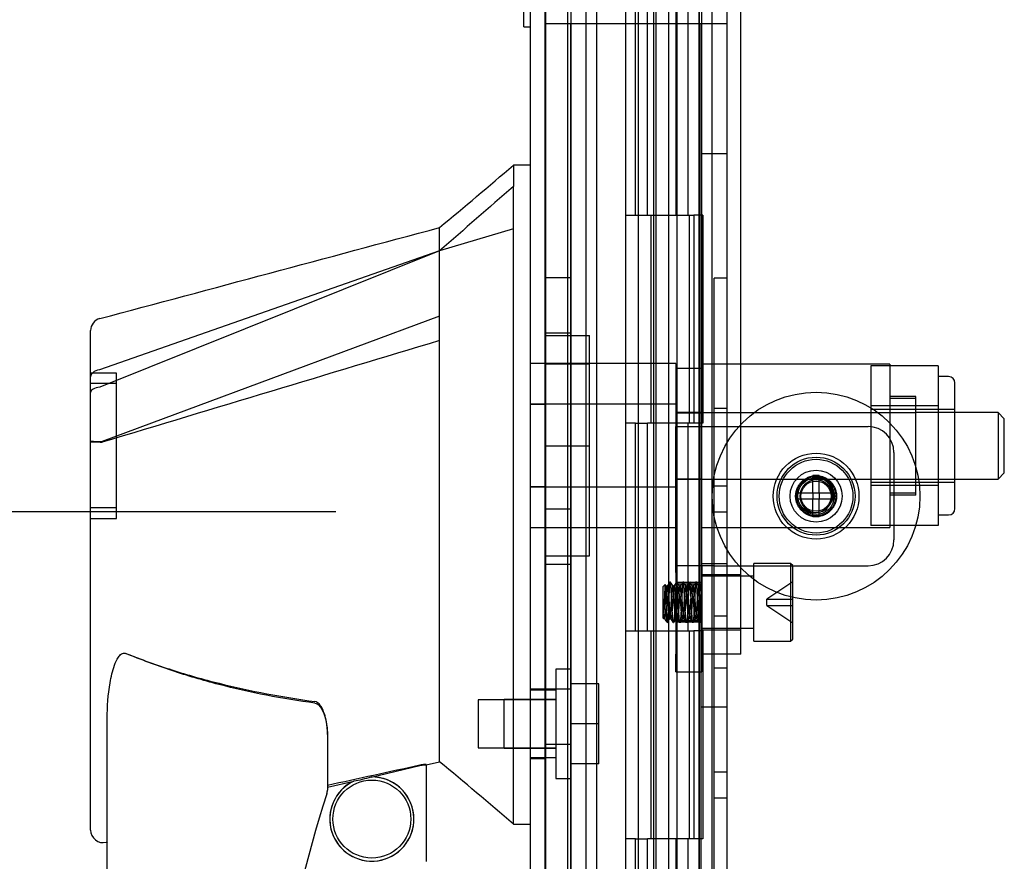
# Model space of a CAD drawing. Header units: inches. Extents: x 1 to 240, y -1 to 159.
# Tile 68 of 111: x 115.39 to 120.13, y 70.34 to 74.39. Entities that reach past the tile are written whole.
import ezdxf
from ezdxf.enums import TextEntityAlignment as Align
from ezdxf.lldxf.tags import DXFTag

# ---------------------------------------------------------------- set-up
doc = ezdxf.new("R2010")
doc.units = ezdxf.units.IN
doc.header["$MEASUREMENT"] = 0
for name, color, linetype in [('COM43575', 7, 'Continuous'), ('COM56175', 7, 'Continuous'), ('COM70219', 7, 'Continuous'), ('COM70657-14', 7, 'Continuous'), ('COM70658-8', 7, 'Continuous'), ('COM70662-32C', 7, 'Continuous'), ('Default', 7, 'Continuous'), ('HAN13060', 7, 'Continuous'), ('HAN13060_NUT', 7, 'Continuous'), ('HAN13060_SCREW', 7, 'Continuous'), ('HAN_NUT', 7, 'Continuous'), ('HNG10620-32B', 7, 'Continuous'), ('HNG10620-32P', 7, 'Continuous'), ('LAB20180', 7, 'Continuous'), ('PKT99', 7, 'Continuous'), ('ROL87452', 7, 'Continuous'), ('SCS86713', 7, 'Continuous'), ('SCS86714', 7, 'Continuous'), ('SPC87323', 7, 'Continuous')]:
    doc.layers.add(name, color=color, linetype=linetype)
doc.styles.add('SEACAD_Times_New_Roman', font='times.ttf')
tags = doc.linetypes.add('HIDDEN2', pattern=[0.1875, 0.125, -0.0625]).pattern_tags.tags
tags[6:7] = [DXFTag(74, 4), DXFTag(75, 0), DXFTag(340, '0'), DXFTag(46, 0.0), DXFTag(50, 0.0), DXFTag(44, 0.0), DXFTag(45, 0.0)]
tags[4:5] = [DXFTag(74, 4), DXFTag(75, 0), DXFTag(340, '0'), DXFTag(46, 0.0), DXFTag(50, 0.0), DXFTag(44, 0.0), DXFTag(45, 0.0)]
doc.dimstyles.new('HAMMOND_(STH_-_240x160)', dxfattribs={"dimtxt": 1, "dimasz": 1.25, "dimexe": 0.5, "dimexo": 0.5, "dimgap": 0.25, "dimtad": 0, "dimtih": 1, "dimtoh": 1, "dimzin": 0, "dimdsep": 46, "dimtxsty": 'SEACAD_Times_New_Roman', "dimblk1": '_SE_FILLED', "dimblk2": '_SE_FILLED', "dimsah": 1, "dimcen": 0.5, "dimadec": 0, "dimazin": 0, "dimtfac": 0.8, "dimtofl": 0, "dimtmove": 0, "dimatfit": 3, "dimfxl": 1, "dimtolj": 1, "dimtzin": 0, "dimarcsym": 0})

# ---------------------------------------------------------------- blocks, each defined once
blk = doc.blocks.new('SE3')
at = {"layer": 'COM43575', "color": 7, "linetype": 'Continuous'}
blk.add_line((118.7234, 101.3421), (118.7234, 65.5556), dxfattribs=at)
at = {"layer": 'COM43575', "color": 7, "linetype": 'HIDDEN2'}
for p, q in [((118.7954, 101.3421), (118.7954, 65.5556)), ((118.0454, 100.1952), (118.0454, 66.7025)), ((118.1174, 100.1952), (118.1174, 66.7025))]:
    blk.add_line(p, q, dxfattribs=at)
at = {"layer": 'COM56175', "color": 7, "linetype": 'HIDDEN2'}
for p, q in [((118.5502, 72.7133), (118.6752, 72.7133)), ((118.6752, 72.7133), (118.6752, 72.6753)), ((118.6752, 72.4323), (118.6752, 72.6753)), ((118.5502, 72.6127), (118.5502, 72.4323)), ((118.5502, 72.4988), (118.6752, 72.4988)), ((118.5502, 72.4323), (118.7352, 72.4323)), ((118.5502, 71.7623), (118.5502, 72.4323)), ((118.6752, 71.7623), (118.6752, 72.4323)), ((118.7352, 72.4323), (119.4752, 72.4323)), ((119.6002, 72.3073), (119.6002, 71.8873)), ((118.5502, 72.1798), (118.6752, 72.1798)), ((118.7352, 71.7623), (118.5502, 71.7623)), ((118.5502, 71.7302), (118.5502, 71.7623)), ((118.6752, 71.7623), (118.6752, 71.7302)), ((118.7352, 71.7623), (119.4752, 71.7623)), ((118.5502, 71.7302), (118.5502, 71.3376)), ((118.6752, 71.7302), (118.6752, 71.4167)), ((118.6752, 71.6816), (118.5502, 71.6816)), ((118.6752, 71.6746), (118.5502, 71.6746)), ((118.5502, 71.4986), (118.6752, 71.4986)), ((118.6752, 71.4916), (118.5502, 71.4916)), ((118.5502, 71.2516), (118.5502, 71.3376)), ((118.6752, 71.2516), (118.6752, 71.3376)), ((118.5502, 71.2516), (118.6752, 71.2516))]:
    blk.add_line(p, q, dxfattribs=at)
for radius in [0.095, 0.088]:
    blk.add_circle((119.2252, 72.0973), radius, dxfattribs=at)
for centre, start, end in [((119.4752, 72.3073), 0, 90), ((119.4752, 71.8873), 270, 0)]:
    blk.add_arc(centre, 0.125, start, end, dxfattribs=at)
at = {"layer": 'COM70219', "color": 7, "linetype": 'HIDDEN2'}
for p, q in [((117.9212, 67.0138), (117.9212, 99.8838)), ((117.9222, 67.0138), (117.9222, 99.8838)), ((117.9242, 67.0138), (117.9242, 99.8838)), ((118.1702, 67.0138), (118.1702, 99.8838))]:
    blk.add_line(p, q, dxfattribs=at)
at = {"layer": 'COM70657-14', "color": 7, "linetype": 'Continuous'}
for p, q in [((117.8482, 100.4348), (117.8482, 66.4628)), ((118.6602, 100.4707), (118.6602, 66.427))]:
    blk.add_line(p, q, dxfattribs=at)
at = {"layer": 'COM70657-14', "color": 7, "linetype": 'HIDDEN2'}
for p, q in [((117.9202, 100.4348), (117.9202, 66.4628)), ((118.4422, 100.4707), (118.4422, 66.427)), ((117.9202, 72.5383), (117.8482, 72.5383)), ((117.9202, 72.1414), (117.8482, 72.1414)), ((117.9202, 71.1688), (117.8482, 71.1688)), ((117.8482, 70.8348), (117.9202, 70.8348))]:
    blk.add_line(p, q, dxfattribs=at)
at = {"layer": 'COM70658-8', "color": 7, "linetype": 'HIDDEN2'}
for p, q in [((118.6752, 72.7323), (118.6752, 97.3867)), ((118.8627, 71.3371), (118.8627, 93.3853)), ((118.8627, 71.7196), (118.6752, 71.7196)), ((118.6752, 71.4546), (118.8627, 71.4546)), ((118.6752, 71.3371), (118.6752, 71.4167)), ((118.8627, 71.3371), (118.6752, 71.3371))]:
    blk.add_line(p, q, dxfattribs=at)
at = {"layer": 'COM70662-32C', "color": 7, "linetype": 'HIDDEN2'}
for p, q in [((118.0282, 99.4488), (118.0282, 67.4488)), ((118.4561, 67.4488), (118.4561, 99.4488)), ((118.5161, 67.4488), (118.5161, 99.4488)), ((118.3567, 73.4488), (118.3567, 74.4488)), ((118.4144, 73.4488), (118.4144, 74.4488)), ((118.3084, 73.4488), (118.3143, 73.4488)), ((118.3084, 73.4488), (118.3084, 72.4488)), ((118.3143, 73.4488), (118.3567, 73.4488)), ((118.3567, 73.4488), (118.4144, 73.4488)), ((118.3684, 73.4488), (118.3684, 72.4488)), ((118.4306, 73.4488), (118.4306, 72.4488)), ((118.4306, 73.4488), (118.6146, 73.4488)), ((118.4429, 73.4488), (118.4429, 72.4488)), ((118.5559, 72.4488), (118.5559, 73.4488)), ((118.6159, 72.4488), (118.6159, 73.4488)), ((118.3143, 72.4488), (118.3084, 72.4488)), ((118.3567, 72.4488), (118.3143, 72.4488)), ((118.3567, 72.4488), (118.4144, 72.4488)), ((118.3567, 71.4488), (118.3567, 72.4488)), ((118.4144, 71.4488), (118.4144, 72.4488)), ((118.6146, 72.4488), (118.4306, 72.4488)), ((118.3084, 71.4488), (118.3143, 71.4488)), ((118.3084, 71.4488), (118.3084, 70.4488)), ((118.3143, 71.4488), (118.3567, 71.4488)), ((118.3567, 71.4488), (118.4144, 71.4488)), ((118.3684, 71.4488), (118.3684, 70.4488)), ((118.4306, 71.4488), (118.4306, 70.4488)), ((118.4306, 71.4488), (118.6146, 71.4488)), ((118.4429, 71.4488), (118.4429, 70.4488)), ((118.5559, 70.4488), (118.5559, 71.4488)), ((118.6159, 70.4488), (118.6159, 71.4488)), ((118.3143, 70.4488), (118.3084, 70.4488)), ((118.3567, 70.4488), (118.3143, 70.4488)), ((118.3567, 70.4488), (118.4144, 70.4488)), ((118.3567, 69.4488), (118.3567, 70.4488)), ((118.4144, 69.4488), (118.4144, 70.4488)), ((118.6146, 70.4488), (118.4306, 70.4488))]:
    blk.add_line(p, q, dxfattribs=at)
at = {"layer": 'HAN13060', "color": 7, "linetype": 'Continuous'}
for p, q in [((117.7682, 73.6898), (117.7682, 73.588)), ((117.8482, 73.6898), (117.7682, 73.6898)), ((117.7682, 73.5285), (117.7682, 73.588)), ((117.7682, 73.442), (117.7682, 73.5285)), ((117.7682, 70.9517), (117.7682, 73.442)), ((117.4132, 73.2776), (117.4132, 73.3898)), ((117.4132, 73.2776), (115.7778, 72.622)), ((117.4132, 73.1312), (117.4132, 73.2776)), ((117.4132, 73.0372), (117.4132, 73.1312)), ((117.4132, 72.9641), (117.4132, 73.0372)), ((117.4132, 72.9641), (115.7893, 72.3607)), ((117.4132, 71.0789), (117.4132, 72.9641)), ((115.7332, 72.5968), (115.7332, 72.8938)), ((115.7332, 72.3626), (115.7332, 72.5968)), ((115.7332, 70.4902), (115.7332, 72.3626)), ((115.7874, 72.3603), (115.7893, 72.3607)), ((117.4132, 70.9323), (117.4132, 71.0789)), ((115.8132, 68.3571), (115.8132, 71.0274)), ((117.7682, 70.5468), (117.7682, 70.9517)), ((116.8732, 70.9471), (116.8732, 70.6835)), ((117.4132, 70.8198), (117.4132, 70.9323)), ((117.3483, 70.8042), (117.4132, 70.8198)), ((117.0837, 70.7461), (117.3182, 70.801)), ((117.3482, 70.805), (117.3482, 70.3398)), ((116.8732, 70.6974), (117.0005, 70.7268)), ((117.7682, 70.5216), (117.7682, 70.5468)), ((117.7682, 70.5198), (117.8482, 70.5198)), ((115.8074, 70.4319), (115.8132, 70.4333))]:
    blk.add_line(p, q, dxfattribs=at)
at = {"layer": 'HAN13060', "color": 7, "linetype": 'HIDDEN2'}
for p, q in [((117.7682, 73.3831), (117.4132, 73.2776)), ((117.4132, 73.2776), (115.7752, 72.7059)), ((118.5502, 72.7353), (117.8482, 72.7353)), ((118.5502, 72.7353), (118.5502, 72.6127)), ((115.8582, 72.6898), (115.7332, 72.6898)), ((115.8582, 71.9898), (115.8582, 72.6898)), ((115.8582, 72.6388), (115.7332, 72.6388)), ((118.5502, 72.5394), (117.8482, 72.5394)), ((118.6752, 72.4998), (118.5502, 72.4998)), ((120.1012, 72.4998), (119.7052, 72.4998)), ((120.1012, 72.4998), (120.1012, 72.1798)), ((120.1312, 72.4698), (120.1012, 72.4998)), ((120.1312, 72.2098), (120.1312, 72.4698)), ((115.7886, 72.3565), (115.7869, 72.3563)), ((120.1012, 72.1798), (120.1312, 72.2098)), ((118.5502, 72.1403), (117.8482, 72.1403)), ((118.6752, 72.1798), (118.5502, 72.1798)), ((119.7052, 72.1798), (120.1012, 72.1798)), ((115.8582, 72.0409), (115.7332, 72.0409)), ((115.7332, 71.9898), (115.8582, 71.9898)), ((118.5502, 71.9443), (117.8482, 71.9443)), ((117.9732, 71.1643), (117.8482, 71.1643)), ((117.7232, 70.8853), (117.7232, 71.1183)), ((117.9732, 71.1183), (117.7232, 71.1183)), ((116.8732, 70.9513), (116.8732, 70.9574)), ((117.7232, 70.8853), (117.9732, 70.8853)), ((117.8482, 70.8393), (117.9732, 70.8393)), ((117.3482, 70.8041), (117.3482, 70.805)), ((115.8132, 70.4333), (115.8137, 70.4335))]:
    blk.add_line(p, q, dxfattribs=at)
at = {"layer": 'HAN13060', "color": 7, "linetype": 'Continuous'}
blk.add_circle((117.0869, 70.5437), 0.1875, dxfattribs=at)
for centre, radius, start, end in [((101.3842, 92.7179), 25.1098, 309.66938, 310.72993), ((-180.384, 1181.7652), 1147.6842, 284.9544585, 285.0390116), ((115.7932, 72.8937), 0.06, 105.3239, 180.0002), ((115.7778, 72.7209), 0.361, 262.9065, 271.5232), ((93.9019, 42.6381), 36.7014, 49.43704, 50.16263), ((117.0869, 70.5437), 0.2025, 115.2676, 90.8956), ((116.8249, 71.6714), 0.9607, 280.5316, 285.6316), ((122.9771, 68.6933), 6.4172, 162.10501, 197.01016), ((116.8132, 70.6835), 0.06, 342.105, 0)]:
    blk.add_arc(centre, radius, start, end, dxfattribs=at)
at = {"layer": 'HAN13060', "color": 7, "linetype": 'HIDDEN2'}
for centre, radius, start, end in [((115.7932, 72.8937), 0.06, 180.0002, 180.0185), ((117.0869, 70.5437), 0.2025, 115.2676, 0), ((117.0869, 70.5437), 0.2025, 0, 90.8956)]:
    blk.add_arc(centre, radius, start, end, dxfattribs=at)
blk.add_ellipse((115.7932, 70.4902), major_axis=(0.06, 0), ratio=0.999979, start_param=3.137508, end_param=3.141468, dxfattribs=at)
at = {"layer": 'HAN13060', "color": 7, "linetype": 'Continuous'}
blk.add_ellipse((115.7932, 70.4902), major_axis=(0.06, 0), ratio=0.999979, start_param=3.141468, end_param=4.950188, dxfattribs=at)
blk.add_open_spline([(117.7682, 73.588), (117.6499, 73.4845), (117.5316, 73.3811), (117.4132, 73.2776)], degree=3, dxfattribs=at)
at = {"layer": 'HAN13060', "color": 7, "linetype": 'HIDDEN2'}
for points in [[(117.4132, 72.8463), (116.8717, 72.683), (116.3301, 72.5198), (115.7886, 72.3565)], [(117.3182, 70.8027), (117.1698, 70.7704), (117.0215, 70.7379), (116.8732, 70.7051)]]:
    blk.add_open_spline(points, degree=3, dxfattribs=at)
for points, knots in [([(115.7752, 72.7059), (115.7632, 72.7037), (115.7524, 72.699), (115.7374, 72.6868), (115.7332, 72.6792), (115.7332, 72.6716)], [0, 0, 0, 0, 0.5, 0.5, 1, 1, 1, 1]), ([(115.787, 72.356), (115.7796, 72.3563), (115.7725, 72.3564), (115.7594, 72.3567), (115.7535, 72.3569), (115.7462, 72.3572), (115.744, 72.3573), (115.7402, 72.3575), (115.7385, 72.3577), (115.7359, 72.3579), (115.7349, 72.3581), (115.7336, 72.3584), (115.7332, 72.3585), (115.7332, 72.3587)], [0, 0, 0, 0, 0.25, 0.25, 0.5, 0.5, 0.625, 0.625, 0.75, 0.75, 0.875, 0.875, 1, 1, 1, 1]), ([(115.9032, 71.3407), (115.9762, 71.3117), (116.05, 71.2852), (116.1994, 71.2373), (116.2752, 71.2159), (116.5036, 71.1589), (116.6578, 71.1305), (116.8132, 71.1088)], [0, 0, 0, 0, 0.25, 0.25, 0.5, 0.5, 1, 1, 1, 1]), ([(116.8732, 70.9574), (116.8732, 70.9642), (116.8729, 70.9711), (116.8719, 70.9848), (116.8712, 70.9918), (116.8684, 71.0125), (116.8656, 71.0262), (116.8578, 71.0535), (116.8528, 71.0672), (116.842, 71.0862), (116.8379, 71.0922), (116.8302, 71.1002), (116.8272, 71.1027), (116.8207, 71.1067), (116.8171, 71.1082), (116.8132, 71.1088)], [0, 0, 0, 0, 0.125, 0.125, 0.25, 0.25, 0.5, 0.5, 0.75, 0.75, 0.875, 0.875, 0.9375, 0.9375, 1, 1, 1, 1]), ([(117.3482, 70.806), (117.3482, 70.8063), (117.3474, 70.8065), (117.3444, 70.8065), (117.3422, 70.8064), (117.3338, 70.8056), (117.326, 70.8044), (117.3182, 70.8027)], [0, 0, 0, 0, 0.25, 0.25, 0.5, 0.5, 1, 1, 1, 1])]:
    blk.add_open_spline(points, degree=3, knots=knots, dxfattribs=at)
at = {"layer": 'HAN13060', "color": 7, "linetype": 'Continuous'}
for points, knots in [([(115.7778, 72.622), (115.7652, 72.6205), (115.7537, 72.6172), (115.7377, 72.6082), (115.7332, 72.6025), (115.7332, 72.5968)], [0, 0, 0, 0, 0.5, 0.5, 1, 1, 1, 1]), ([(115.8132, 71.0274), (115.8132, 71.085), (115.8172, 71.1424), (115.8319, 71.2278), (115.8381, 71.2562), (115.8528, 71.2971), (115.8585, 71.3105), (115.8708, 71.3284), (115.8757, 71.3342), (115.8881, 71.3418), (115.8962, 71.3429), (115.9032, 71.34)], [0, 0, 0, 0, 0.5, 0.5, 0.75, 0.75, 0.875, 0.875, 0.9375, 0.9375, 1, 1, 1, 1]), ([(116.8132, 71.1016), (116.7352, 71.1122), (116.6576, 71.1248), (116.5031, 71.1545), (116.4261, 71.1716), (116.2738, 71.2111), (116.1985, 71.2333), (116.0496, 71.283), (115.9761, 71.3104), (115.9032, 71.34)], [0, 0, 0, 0, 0.25, 0.25, 0.5, 0.5, 0.75, 0.75, 1, 1, 1, 1]), ([(116.8132, 71.1016), (116.8172, 71.1011), (116.8208, 71.0996), (116.8274, 71.0955), (116.8303, 71.093), (116.8382, 71.0848), (116.8423, 71.0786), (116.8495, 71.0656), (116.8525, 71.059), (116.8577, 71.0455), (116.86, 71.0386), (116.8658, 71.0179), (116.8686, 71.0037), (116.8714, 70.9825), (116.8721, 70.9754), (116.873, 70.9612), (116.8732, 70.9541), (116.8732, 70.9471)], [0, 0, 0, 0, 0.0625, 0.0625, 0.125, 0.125, 0.25, 0.25, 0.375, 0.375, 0.5, 0.5, 0.75, 0.75, 0.875, 0.875, 1, 1, 1, 1]), ([(117.3182, 70.801), (117.3221, 70.8019), (117.326, 70.8027), (117.3332, 70.804), (117.3365, 70.8045), (117.3449, 70.8055), (117.3482, 70.8056), (117.3482, 70.805)], [0, 0, 0, 0, 0.25, 0.25, 0.5, 0.5, 1, 1, 1, 1])]:
    blk.add_open_spline(points, degree=3, knots=knots, dxfattribs=at)
at = {"layer": 'HAN13060_NUT', "color": 7, "linetype": 'HIDDEN2'}
for p, q in [((119.4883, 72.7238), (119.4883, 72.5318)), ((119.8133, 72.7238), (119.4883, 72.7238)), ((119.8133, 72.7238), (119.8133, 72.6278)), ((119.8633, 72.6723), (119.8133, 72.6723)), ((119.8133, 72.6278), (119.8133, 72.5318)), ((119.8933, 72.0373), (119.8933, 72.6423)), ((119.4883, 72.5318), (119.4883, 72.1479)), ((119.8133, 72.5318), (119.4883, 72.5318)), ((119.8933, 72.5148), (119.4883, 72.5148)), ((119.8133, 72.5318), (119.8133, 72.3398)), ((119.8133, 72.3398), (119.8133, 72.1479)), ((119.4883, 72.1648), (119.8933, 72.1648)), ((119.4883, 72.1479), (119.4883, 71.9559)), ((119.8133, 72.1479), (119.4883, 72.1479)), ((119.8133, 72.1479), (119.8133, 72.0519)), ((119.8133, 72.0519), (119.8133, 71.9559)), ((119.8133, 72.0073), (119.8633, 72.0073)), ((119.8133, 71.9559), (119.4883, 71.9559))]:
    blk.add_line(p, q, dxfattribs=at)
for centre, start, end in [((119.8633, 72.6423), 0, 90), ((119.8633, 72.0373), 270, 0)]:
    blk.add_arc(centre, 0.03, start, end, dxfattribs=at)
at = {"layer": 'HAN13060_SCREW', "color": 7, "linetype": 'HIDDEN2'}
for p, q in [((117.9732, 71.2643), (117.9732, 70.7393)), ((118.0432, 71.2643), (117.9732, 71.2643)), ((118.0432, 71.2643), (118.0432, 70.7393)), ((118.1802, 71.1943), (118.0432, 71.1943)), ((118.1802, 71.0018), (118.1802, 71.1943)), ((117.5982, 71.1178), (117.5982, 70.8858)), ((117.9732, 71.1178), (117.5982, 71.1178)), ((118.1802, 71.0018), (118.0432, 71.0018)), ((118.1802, 70.8093), (118.1802, 71.0018)), ((117.5982, 70.8858), (117.9732, 70.8858)), ((118.1802, 70.8093), (118.0432, 70.8093)), ((117.9732, 70.7393), (118.0432, 70.7393))]:
    blk.add_line(p, q, dxfattribs=at)
at = {"layer": 'HAN_NUT', "color": 7, "linetype": 'HIDDEN2'}
for p, q in [((117.9202, 72.8698), (118.1352, 72.8698)), ((118.1352, 72.3398), (118.1352, 72.8698)), ((118.1352, 72.7323), (117.9202, 72.7323)), ((117.9202, 72.3398), (118.1352, 72.3398)), ((118.1352, 71.8098), (118.1352, 72.3398)), ((117.9202, 71.9473), (118.1352, 71.9473)), ((117.9202, 71.8098), (118.1352, 71.8098))]:
    blk.add_line(p, q, dxfattribs=at)
at = {"layer": 'HNG10620-32B', "color": 7, "linetype": 'HIDDEN2'}
for p, q in [((118.6634, 67.4488), (118.6634, 99.4488)), ((118.3084, 74.4488), (118.3084, 73.4488)), ((118.3684, 74.4488), (118.3684, 73.4488)), ((118.5517, 73.4488), (118.5517, 74.4488)), ((118.609, 73.4488), (118.609, 74.4488)), ((118.3084, 73.4488), (118.3143, 73.4488)), ((118.4144, 73.4488), (118.609, 73.4488)), ((118.6146, 73.4488), (118.6371, 73.4488)), ((118.6795, 73.4488), (118.6371, 73.4488)), ((118.6371, 73.4488), (118.6371, 72.4488)), ((118.6795, 73.4488), (118.6795, 72.4488)), ((118.3143, 72.4488), (118.3084, 72.4488)), ((118.3084, 72.4488), (118.3084, 71.4488)), ((118.3684, 72.4488), (118.3684, 71.4488)), ((118.609, 72.4488), (118.4144, 72.4488)), ((118.5517, 71.4488), (118.5517, 72.4488)), ((118.609, 71.4488), (118.609, 72.4488)), ((118.6371, 72.4488), (118.6146, 72.4488)), ((118.6795, 72.4488), (118.6371, 72.4488)), ((118.3084, 71.4488), (118.3143, 71.4488)), ((118.4144, 71.4488), (118.609, 71.4488)), ((118.6146, 71.4488), (118.6371, 71.4488)), ((118.6795, 71.4488), (118.6371, 71.4488)), ((118.6371, 71.4488), (118.6371, 70.4488)), ((118.6795, 71.4488), (118.6795, 70.4488)), ((118.3143, 70.4488), (118.3084, 70.4488)), ((118.3084, 70.4488), (118.3084, 69.4488)), ((118.3684, 70.4488), (118.3684, 69.4488)), ((118.609, 70.4488), (118.4144, 70.4488)), ((118.5517, 69.4488), (118.5517, 70.4488)), ((118.609, 69.4488), (118.609, 70.4488)), ((118.6371, 70.4488), (118.6146, 70.4488)), ((118.6795, 70.4488), (118.6371, 70.4488))]:
    blk.add_line(p, q, dxfattribs=at)
at = {"layer": 'HNG10620-32P', "color": 7, "linetype": 'HIDDEN2'}
for p, q in [((118.3684, 99.01), (118.3684, 67.4488)), ((118.5559, 67.4488), (118.5559, 99.01))]:
    blk.add_line(p, q, dxfattribs=at)
at = {"layer": 'LAB20180', "color": 7, "linetype": 'Continuous'}
for q in [(117.8182, 78.1048), (117.8482, 74.3548)]:
    blk.add_line((117.8182, 74.3548), q, dxfattribs=at)
at = {"layer": 'PKT99', "color": 7, "linetype": 'HIDDEN2'}
for p, q in [((117.9202, 74.3708), (118.0452, 74.3708)), ((118.0452, 74.3708), (118.7352, 74.3708)), ((118.0452, 73.8708), (118.0452, 74.3708)), ((118.6702, 74.3708), (118.6702, 68.5518)), ((118.7352, 74.3708), (118.7952, 74.3708)), ((118.7952, 74.3708), (118.7952, 68.4868)), ((118.0452, 69.1768), (118.0452, 73.8708)), ((118.6702, 73.7458), (118.7952, 73.7458)), ((117.9202, 73.1498), (118.0452, 73.1498)), ((118.7352, 69.6463), (118.7352, 73.1463)), ((118.7952, 73.1463), (118.7352, 73.1463)), ((117.9202, 72.8838), (118.0452, 72.8838)), ((118.7352, 72.5213), (118.7952, 72.5213)), ((118.7352, 72.1463), (118.7952, 72.1463)), ((117.9202, 72.0358), (118.0452, 72.0358)), ((118.7352, 72.0213), (118.7952, 72.0213)), ((117.9202, 71.7698), (118.0452, 71.7698)), ((118.6702, 71.7738), (118.7952, 71.7738)), ((118.7352, 71.5213), (118.7952, 71.5213)), ((118.7352, 71.2713), (118.7952, 71.2713)), ((117.9202, 71.1698), (118.0452, 71.1698)), ((118.6702, 71.0838), (118.7952, 71.0838)), ((117.9202, 70.9038), (118.0452, 70.9038)), ((118.7352, 70.7713), (118.7952, 70.7713)), ((118.7352, 70.6463), (118.7952, 70.6463))]:
    blk.add_line(p, q, dxfattribs=at)
at = {"layer": 'ROL87452', "color": 7, "linetype": 'HIDDEN2'}
for radius in [0.5, 0.2065, 0.125]:
    blk.add_circle((119.2252, 72.0973), radius, dxfattribs=at)
at = {"layer": 'SCS86713', "color": 7, "linetype": 'HIDDEN2'}
for p, q in [((118.9252, 71.3991), (118.9252, 71.7741)), ((119.1027, 71.7741), (118.9252, 71.7741)), ((119.1027, 71.7741), (119.1027, 71.3991)), ((119.1127, 71.7641), (119.1027, 71.7741)), ((119.1127, 71.4091), (119.1127, 71.7641)), ((118.9252, 71.7116), (118.6752, 71.7116)), ((118.4991, 71.672), (118.4877, 71.6606)), ((118.4877, 71.6606), (118.4877, 71.5125)), ((118.5039, 71.6642), (118.5, 71.6709)), ((118.5112, 71.6647), (118.5034, 71.6647)), ((118.5424, 71.6647), (118.5346, 71.6647)), ((118.5737, 71.6647), (118.5659, 71.6647)), ((118.6049, 71.6647), (118.5971, 71.6647)), ((118.6362, 71.6647), (118.6284, 71.6647)), ((118.6674, 71.6647), (118.6596, 71.6647)), ((119.1127, 71.6856), (118.9877, 71.6016)), ((118.9877, 71.6016), (119.1127, 71.6016)), ((118.9877, 71.5716), (118.9877, 71.6016)), ((118.9877, 71.5716), (119.1127, 71.5716)), ((118.9877, 71.5716), (119.1127, 71.4876)), ((118.4918, 71.5085), (118.4918, 71.53)), ((118.4877, 71.5125), (118.4918, 71.5085)), ((118.4918, 71.5085), (118.4955, 71.5085)), ((118.495, 71.5089), (118.499, 71.5021)), ((118.5007, 71.4995), (118.5122, 71.4881)), ((118.519, 71.5085), (118.5268, 71.5085)), ((118.5502, 71.5085), (118.558, 71.5085)), ((118.5815, 71.5085), (118.5893, 71.5085)), ((118.6127, 71.5085), (118.6205, 71.5085)), ((118.644, 71.5085), (118.6518, 71.5085)), ((118.6752, 71.5085), (118.6752, 71.5085)), ((118.6752, 71.4616), (118.9252, 71.4616)), ((118.9252, 71.3991), (119.1027, 71.3991)), ((119.1027, 71.3991), (119.1127, 71.4091))]:
    blk.add_line(p, q, dxfattribs=at)
for centre, radius, start, end in [((97.2416, 84.0145), 24.5948, 329.85753, 329.91245), ((138.6091, 83.3216), 23.2133, 210.08661, 210.14477), ((97.4595, 83.9063), 24.3791, 329.85724, 329.91264), ((140.2584, 84.2598), 25.0837, 210.08796, 210.14178), ((98.3267, 83.4216), 23.4127, 329.85572, 329.9134), ((141.1723, 84.7718), 26.1041, 210.0891, 210.14085), ((97.0278, 84.1929), 24.9503, 329.85802, 329.91214), ((140.9296, 84.613), 25.7874, 210.08894, 210.14134), ((96.5647, 84.4797), 25.5218, 329.8585, 329.91143), ((140.2121, 84.1787), 24.9219, 210.08794, 210.14215), ((101.874, 81.4164), 19.4193, 329.85497, 329.90167), ((138.3461, 59.995), 22.9274, 149.8549, 149.91379), ((96.4738, 58.7042), 25.5004, 30.08846, 30.14142), ((139.3826, 59.4121), 24.0894, 149.85661, 149.91264), ((96.78, 58.8637), 25.1826, 30.08823, 30.14189), ((140.871, 58.5671), 25.7738, 149.85898, 149.91137), ((97.3151, 59.1559), 24.6001, 30.08756, 30.14248), ((141.1695, 58.4119), 26.0829, 149.859, 149.91079), ((97.1245, 59.0273), 24.8566, 30.0878, 30.14214), ((140.5627, 58.7821), 25.3452, 149.85825, 149.91156), ((98.1872, 59.6255), 23.6642, 30.08672, 30.14379), ((139.9688, 59.1447), 24.6225, 149.85755, 149.91242)]:
    blk.add_arc(centre, radius, start, end, dxfattribs=at)
blk.add_ellipse((118.4936, 71.5869), major_axis=(0.002, -0.0784), ratio=0.060246, start_param=5.52224, end_param=6.281615, dxfattribs=at)
for points, knots in [([(118.4991, 71.672), (118.499, 71.6717), (118.4986, 71.671), (118.498, 71.6666), (118.4973, 71.6575), (118.4965, 71.642), (118.4952, 71.6146), (118.494, 71.5811), (118.4929, 71.5545), (118.4922, 71.541), (118.4919, 71.5353), (118.4918, 71.5327)], [0, 0, 0, 0, 0.065016, 0.143192, 0.250589, 0.375884, 0.501185, 0.748978, 0.874062, 0.944489, 1, 1, 1, 1]), ([(118.509, 71.4912), (118.5086, 71.4916), (118.5082, 71.4945), (118.5074, 71.5047), (118.507, 71.512), (118.5061, 71.5298), (118.5057, 71.5403), (118.5049, 71.5627), (118.5045, 71.5747), (118.5037, 71.5984), (118.5032, 71.6101), (118.5024, 71.6313), (118.502, 71.6409), (118.5012, 71.6566), (118.5008, 71.6627), (118.4999, 71.6706), (118.4995, 71.6724), (118.4991, 71.672)], [0, 0, 0, 0, 0.125, 0.125, 0.25, 0.25, 0.375, 0.375, 0.5, 0.5, 0.625, 0.625, 0.75, 0.75, 0.875, 0.875, 1, 1, 1, 1]), ([(118.4918, 71.53), (118.492, 71.5286), (118.4926, 71.5253), (118.4937, 71.5202), (118.495, 71.5146), (118.4965, 71.5089), (118.4981, 71.5042), (118.4995, 71.501), (118.5004, 71.5), (118.5007, 71.4995)], [0, 0, 0, 0, 0.087923, 0.200057, 0.337286, 0.50069, 0.696806, 0.863804, 1, 1, 1, 1]), ([(118.5121, 71.5307), (118.512, 71.5296), (118.5119, 71.5265), (118.5116, 71.5206), (118.5113, 71.5137), (118.511, 71.5067), (118.5105, 71.5001), (118.51, 71.4949), (118.5096, 71.4921), (118.5093, 71.4911), (118.5091, 71.4912), (118.509, 71.4912)], [0, 0, 0, 0, 0.04291, 0.126296, 0.249826, 0.363763, 0.500321, 0.67686, 0.818716, 0.926321, 1, 1, 1, 1])]:
    blk.add_open_spline(points, degree=3, knots=knots, dxfattribs=at)
for points, weights, knots in [([(118.5034, 71.6647), (118.5014, 71.6647), (118.4995, 71.6418), (118.4975, 71.6189), (118.4955, 71.5866), (118.4937, 71.5553), (118.4918, 71.5327)], [1, 0.923879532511, 1, 0.923879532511, 1, 0.926315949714, 0.995283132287], [0, 0, 0, 0.336928, 0.336928, 0.673856, 0.673856, 1, 1, 1]), ([(118.5112, 71.6647), (118.5092, 71.6647), (118.5073, 71.6418), (118.5053, 71.6189), (118.5034, 71.5866), (118.5014, 71.5542), (118.4995, 71.5313), (118.4975, 71.5085), (118.4955, 71.5085)], [1, 0.923879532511, 1, 0.923879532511, 1, 0.923879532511, 1, 0.923879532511, 1], [0, 0, 0, 0.25, 0.25, 0.5, 0.5, 0.75, 0.75, 1, 1, 1]), ([(118.519, 71.5085), (118.517, 71.5085), (118.5151, 71.5313), (118.5131, 71.5542), (118.5112, 71.5866), (118.5092, 71.6189), (118.5073, 71.6418), (118.5053, 71.6647), (118.5034, 71.6647)], [1, 0.923879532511, 1, 0.923879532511, 1, 0.923879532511, 1, 0.923879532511, 1], [0, 0, 0, 0.25, 0.25, 0.5, 0.5, 0.75, 0.75, 1, 1, 1]), ([(118.5268, 71.5085), (118.5248, 71.5085), (118.5229, 71.5313), (118.5209, 71.5542), (118.519, 71.5866), (118.517, 71.6189), (118.5151, 71.6418), (118.5131, 71.6647), (118.5112, 71.6647)], [1, 0.923879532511, 1, 0.923879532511, 1, 0.923879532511, 1, 0.923879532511, 1], [0, 0, 0, 0.25, 0.25, 0.5, 0.5, 0.75, 0.75, 1, 1, 1]), ([(118.5225, 71.6846), (118.5207, 71.6815), (118.519, 71.6561), (118.517, 71.6273), (118.5151, 71.5866), (118.5136, 71.5559), (118.5121, 71.5307)], [0.984812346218, 0.932434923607, 1, 0.923879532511, 1, 0.941632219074, 0.972775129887], [0.93644748, 0.93644748, 0.93644748, 0.95769896, 0.95769896, 0.98164138, 0.98164138, 1, 1, 1]), ([(118.5346, 71.6647), (118.5327, 71.6647), (118.5307, 71.6418), (118.5288, 71.6189), (118.5268, 71.5866), (118.5248, 71.5542), (118.5229, 71.5313), (118.5209, 71.5085), (118.519, 71.5085)], [1, 0.923879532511, 1, 0.923879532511, 1, 0.923879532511, 1, 0.923879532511, 1], [0, 0, 0, 0.25, 0.25, 0.5, 0.5, 0.75, 0.75, 1, 1, 1]), ([(118.539, 71.4886), (118.5387, 71.4882), (118.5385, 71.4882), (118.5366, 71.4882), (118.5346, 71.517), (118.5327, 71.5458), (118.5307, 71.5866), (118.5288, 71.6273), (118.5268, 71.6561), (118.5251, 71.6813), (118.5233, 71.6846)], [0.984171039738, 0.991028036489, 1, 0.923879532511, 1, 0.923879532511, 1, 0.923879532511, 1, 0.932950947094, 0.98401928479], [0.83516483, 0.83516483, 0.83516483, 0.83798681, 0.83798681, 0.86192924, 0.86192924, 0.88587167, 0.88587167, 0.9098141, 0.9098141, 0.93090326, 0.93090326, 0.93090326]), ([(118.5424, 71.6647), (118.5405, 71.6647), (118.5385, 71.6418), (118.5366, 71.6189), (118.5346, 71.5866), (118.5327, 71.5542), (118.5307, 71.5313), (118.5288, 71.5085), (118.5268, 71.5085)], [1, 0.923879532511, 1, 0.923879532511, 1, 0.923879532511, 1, 0.923879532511, 1], [0, 0, 0, 0.25, 0.25, 0.5, 0.5, 0.75, 0.75, 1, 1, 1]), ([(118.5502, 71.5085), (118.5483, 71.5085), (118.5463, 71.5313), (118.5444, 71.5542), (118.5424, 71.5866), (118.5405, 71.6189), (118.5385, 71.6418), (118.5366, 71.6647), (118.5346, 71.6647)], [1, 0.923879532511, 1, 0.923879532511, 1, 0.923879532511, 1, 0.923879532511, 1], [0, 0, 0, 0.25, 0.25, 0.5, 0.5, 0.75, 0.75, 1, 1, 1]), ([(118.5529, 71.6818), (118.5515, 71.6751), (118.5502, 71.6561), (118.5483, 71.6273), (118.5463, 71.5866), (118.5444, 71.5458), (118.5424, 71.517), (118.5413, 71.5006), (118.5401, 71.4933)], [0.966598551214, 0.948623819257, 1, 0.923879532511, 1, 0.923879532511, 1, 0.955233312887, 0.963121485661], [0.75, 0.75, 0.75, 0.76615952, 0.76615952, 0.79010195, 0.79010195, 0.81404438, 0.81404438, 0.828125, 0.828125, 0.828125]), ([(118.558, 71.5085), (118.5561, 71.5085), (118.5541, 71.5313), (118.5522, 71.5542), (118.5502, 71.5866), (118.5483, 71.6189), (118.5463, 71.6418), (118.5444, 71.6647), (118.5424, 71.6647)], [1, 0.923879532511, 1, 0.923879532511, 1, 0.923879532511, 1, 0.923879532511, 1], [0, 0, 0, 0.25, 0.25, 0.5, 0.5, 0.75, 0.75, 1, 1, 1]), ([(118.5659, 71.6647), (118.5639, 71.6647), (118.562, 71.6418), (118.56, 71.6189), (118.558, 71.5866), (118.5561, 71.5542), (118.5541, 71.5313), (118.5525, 71.5117), (118.5507, 71.5089)], [1, 0.923879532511, 1, 0.923879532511, 1, 0.923879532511, 1, 0.934037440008, 0.982395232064], [0, 0, 0, 0.25, 0.25, 0.5, 0.5, 0.75, 0.75, 0.9666387, 0.9666387, 0.9666387]), ([(118.5693, 71.4885), (118.5676, 71.4917), (118.5659, 71.517), (118.5639, 71.5458), (118.562, 71.5866), (118.56, 71.6273), (118.558, 71.6561), (118.5563, 71.6814), (118.5546, 71.6846)], [0.984706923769, 0.932502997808, 1, 0.923879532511, 1, 0.923879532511, 1, 0.932619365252, 0.984527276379], [0.64915975, 0.64915975, 0.64915975, 0.67038981, 0.67038981, 0.69433224, 0.69433224, 0.71827467, 0.71827467, 0.73946813, 0.73946813, 0.73946813]), ([(118.5737, 71.6647), (118.5717, 71.6647), (118.5698, 71.6418), (118.5678, 71.6189), (118.5659, 71.5866), (118.5639, 71.5542), (118.562, 71.5313), (118.56, 71.5085), (118.558, 71.5085)], [1, 0.923879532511, 1, 0.923879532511, 1, 0.923879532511, 1, 0.923879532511, 1], [0, 0, 0, 0.25, 0.25, 0.5, 0.5, 0.75, 0.75, 1, 1, 1]), ([(118.5815, 71.5085), (118.5795, 71.5085), (118.5776, 71.5313), (118.5756, 71.5542), (118.5737, 71.5866), (118.5717, 71.6189), (118.5698, 71.6418), (118.5678, 71.6647), (118.5659, 71.6647)], [1, 0.923879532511, 1, 0.923879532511, 1, 0.923879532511, 1, 0.923879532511, 1], [0, 0, 0, 0.25, 0.25, 0.5, 0.5, 0.75, 0.75, 1, 1, 1]), ([(118.5835, 71.6777), (118.5824, 71.6702), (118.5815, 71.6561), (118.5795, 71.6273), (118.5776, 71.5866), (118.5756, 71.5458), (118.5737, 71.517), (118.572, 71.4916), (118.5702, 71.4885)], [0.961945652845, 0.961466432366, 1, 0.923879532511, 1, 0.923879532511, 1, 0.932393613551, 0.984876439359], [0.5625, 0.5625, 0.5625, 0.57462009, 0.57462009, 0.59856252, 0.59856252, 0.62250495, 0.62250495, 0.64376942, 0.64376942, 0.64376942]), ([(118.5893, 71.5085), (118.5873, 71.5085), (118.5854, 71.5313), (118.5834, 71.5542), (118.5815, 71.5866), (118.5795, 71.6189), (118.5776, 71.6418), (118.5756, 71.6647), (118.5737, 71.6647)], [1, 0.923879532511, 1, 0.923879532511, 1, 0.923879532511, 1, 0.923879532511, 1], [0, 0, 0, 0.25, 0.25, 0.5, 0.5, 0.75, 0.75, 1, 1, 1]), ([(118.5971, 71.6647), (118.5952, 71.6647), (118.5932, 71.6418), (118.5913, 71.6189), (118.5893, 71.5866), (118.5873, 71.5542), (118.5854, 71.5313), (118.5834, 71.5085), (118.5815, 71.5085)], [1, 0.923879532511, 1, 0.923879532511, 1, 0.923879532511, 1, 0.923879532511, 1], [0, 0, 0, 0.25, 0.25, 0.5, 0.5, 0.75, 0.75, 1, 1, 1]), ([(118.6006, 71.4885), (118.5988, 71.4917), (118.5971, 71.517), (118.5952, 71.5458), (118.5932, 71.5866), (118.5913, 71.6273), (118.5893, 71.6561), (118.5873, 71.685), (118.5854, 71.685), (118.5852, 71.685), (118.585, 71.6846)], [0.984748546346, 0.932476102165, 1, 0.923879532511, 1, 0.923879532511, 1, 0.923879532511, 1, 0.991002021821, 0.984131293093], [0.45761186, 0.45761186, 0.45761186, 0.47885038, 0.47885038, 0.50279281, 0.50279281, 0.52673524, 0.52673524, 0.55067766, 0.55067766, 0.55350783, 0.55350783, 0.55350783]), ([(118.6049, 71.6647), (118.603, 71.6647), (118.601, 71.6418), (118.5991, 71.6189), (118.5971, 71.5866), (118.5952, 71.5542), (118.5932, 71.5313), (118.5913, 71.5085), (118.5893, 71.5085)], [1, 0.923879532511, 1, 0.923879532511, 1, 0.923879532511, 1, 0.923879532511, 1], [0, 0, 0, 0.25, 0.25, 0.5, 0.5, 0.75, 0.75, 1, 1, 1]), ([(118.6127, 71.5085), (118.6108, 71.5085), (118.6088, 71.5313), (118.6069, 71.5542), (118.6049, 71.5866), (118.603, 71.6189), (118.601, 71.6418), (118.5991, 71.6647), (118.5971, 71.6647)], [1, 0.923879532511, 1, 0.923879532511, 1, 0.923879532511, 1, 0.923879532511, 1], [0, 0, 0, 0.25, 0.25, 0.5, 0.5, 0.75, 0.75, 1, 1, 1]), ([(118.6166, 71.685), (118.6147, 71.6847), (118.6127, 71.6561), (118.6108, 71.6273), (118.6088, 71.5866), (118.6069, 71.5458), (118.6049, 71.517), (118.6032, 71.4915), (118.6014, 71.4885)], [0.998509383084, 0.924632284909, 1, 0.923879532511, 1, 0.923879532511, 1, 0.932042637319, 0.985424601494], [0.359375, 0.359375, 0.359375, 0.38308066, 0.38308066, 0.40702309, 0.40702309, 0.43096552, 0.43096552, 0.45234038, 0.45234038, 0.45234038]), ([(118.6205, 71.5085), (118.6186, 71.5085), (118.6166, 71.5313), (118.6147, 71.5542), (118.6127, 71.5866), (118.6108, 71.6189), (118.6088, 71.6418), (118.6069, 71.6647), (118.6049, 71.6647)], [1, 0.923879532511, 1, 0.923879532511, 1, 0.923879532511, 1, 0.923879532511, 1], [0, 0, 0, 0.25, 0.25, 0.5, 0.5, 0.75, 0.75, 1, 1, 1]), ([(118.6284, 71.6647), (118.6264, 71.6647), (118.6245, 71.6418), (118.6225, 71.6189), (118.6205, 71.5866), (118.6186, 71.5542), (118.6166, 71.5313), (118.6147, 71.5085), (118.6127, 71.5085)], [1, 0.923879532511, 1, 0.923879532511, 1, 0.923879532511, 1, 0.923879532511, 1], [0, 0, 0, 0.25, 0.25, 0.5, 0.5, 0.75, 0.75, 1, 1, 1]), ([(118.6327, 71.4885), (118.6325, 71.4882), (118.6323, 71.4882), (118.6303, 71.4882), (118.6284, 71.517), (118.6264, 71.5458), (118.6245, 71.5866), (118.6225, 71.6273), (118.6205, 71.6561), (118.6188, 71.6816), (118.617, 71.6846)], [0.984952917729, 0.991535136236, 1, 0.923879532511, 1, 0.923879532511, 1, 0.923879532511, 1, 0.932171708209, 0.985222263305], [0.26070604, 0.26070604, 0.26070604, 0.26336852, 0.26336852, 0.28731095, 0.28731095, 0.31125338, 0.31125338, 0.33519581, 0.33519581, 0.35653007, 0.35653007, 0.35653007]), ([(118.6362, 71.6647), (118.6342, 71.6647), (118.6323, 71.6418), (118.6303, 71.6189), (118.6284, 71.5866), (118.6264, 71.5542), (118.6245, 71.5313), (118.6225, 71.5085), (118.6205, 71.5085)], [1, 0.923879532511, 1, 0.923879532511, 1, 0.923879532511, 1, 0.923879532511, 1], [0, 0, 0, 0.25, 0.25, 0.5, 0.5, 0.75, 0.75, 1, 1, 1]), ([(118.644, 71.5085), (118.642, 71.5085), (118.6401, 71.5313), (118.6381, 71.5542), (118.6362, 71.5866), (118.6342, 71.6189), (118.6323, 71.6418), (118.6303, 71.6647), (118.6284, 71.6647)], [1, 0.923879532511, 1, 0.923879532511, 1, 0.923879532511, 1, 0.923879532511, 1], [0, 0, 0, 0.25, 0.25, 0.5, 0.5, 0.75, 0.75, 1, 1, 1]), ([(118.6475, 71.6846), (118.6457, 71.6815), (118.644, 71.6561), (118.642, 71.6273), (118.6401, 71.5866), (118.6381, 71.5458), (118.6362, 71.517), (118.6353, 71.5048), (118.6345, 71.4975)], [0.985021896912, 0.932300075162, 1, 0.923879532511, 1, 0.923879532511, 1, 0.966382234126, 0.962458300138], [0.17024735, 0.17024735, 0.17024735, 0.19154123, 0.19154123, 0.21548366, 0.21548366, 0.23942609, 0.23942609, 0.25, 0.25, 0.25]), ([(118.6518, 71.5085), (118.6498, 71.5085), (118.6479, 71.5313), (118.6459, 71.5542), (118.644, 71.5866), (118.642, 71.6189), (118.6401, 71.6418), (118.6381, 71.6647), (118.6362, 71.6647)], [1, 0.923879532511, 1, 0.923879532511, 1, 0.923879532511, 1, 0.923879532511, 1], [0, 0, 0, 0.25, 0.25, 0.5, 0.5, 0.75, 0.75, 1, 1, 1]), ([(118.6596, 71.6647), (118.6577, 71.6647), (118.6557, 71.6418), (118.6538, 71.6189), (118.6518, 71.5866), (118.6498, 71.5542), (118.6479, 71.5313), (118.6459, 71.5085), (118.644, 71.5085)], [1, 0.923879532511, 1, 0.923879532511, 1, 0.923879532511, 1, 0.923879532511, 1], [0, 0, 0, 0.25, 0.25, 0.5, 0.5, 0.75, 0.75, 1, 1, 1]), ([(118.6631, 71.4886), (118.6613, 71.4918), (118.6596, 71.517), (118.6577, 71.5458), (118.6557, 71.5866), (118.6538, 71.6273), (118.6518, 71.6561), (118.6501, 71.6815), (118.6483, 71.6846)], [0.984210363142, 0.932825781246, 1, 0.923879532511, 1, 0.923879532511, 1, 0.932507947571, 0.984699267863], [0.07464298, 0.07464298, 0.07464298, 0.09577152, 0.09577152, 0.11971395, 0.11971395, 0.14365637, 0.14365637, 0.16488488, 0.16488488, 0.16488488]), ([(118.6674, 71.6647), (118.6655, 71.6647), (118.6635, 71.6418), (118.6616, 71.6189), (118.6596, 71.5866), (118.6577, 71.5542), (118.6557, 71.5313), (118.6538, 71.5085), (118.6518, 71.5085)], [1, 0.923879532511, 1, 0.923879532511, 1, 0.923879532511, 1, 0.923879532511, 1], [0, 0, 0, 0.25, 0.25, 0.5, 0.5, 0.75, 0.75, 1, 1, 1]), ([(118.6752, 71.5085), (118.6733, 71.5085), (118.6713, 71.5313), (118.6694, 71.5542), (118.6674, 71.5866), (118.6655, 71.6189), (118.6635, 71.6418), (118.6616, 71.6647), (118.6596, 71.6647)], [1, 0.923879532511, 1, 0.923879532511, 1, 0.923879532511, 1, 0.923879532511, 1], [0, 0, 0, 0.25, 0.25, 0.5, 0.5, 0.75, 0.75, 1, 1, 1]), ([(118.6752, 71.5866), (118.6733, 71.6189), (118.6713, 71.6418), (118.6694, 71.6647), (118.6674, 71.6647)], [1, 0.923879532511, 1, 0.923879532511, 1], [0, 0, 0, 0.5, 0.5, 1, 1, 1]), ([(118.6752, 71.6562), (118.6752, 71.6561), (118.6752, 71.6561), (118.6733, 71.6273), (118.6713, 71.5866), (118.6694, 71.5458), (118.6674, 71.517), (118.6657, 71.4917), (118.6639, 71.4886)], [0.999989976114, 0.999994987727, 1, 0.923879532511, 1, 0.923879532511, 1, 0.932619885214, 0.984526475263], [0.00000023, 0.00000023, 0.00000023, 0.0000018, 0.0000018, 0.02394423, 0.02394423, 0.04788666, 0.04788666, 0.06907996, 0.06907996, 0.06907996])]:
    blk.add_rational_spline(points, weights, degree=2, knots=knots, dxfattribs=at)
at = {"layer": 'SCS86714', "color": 7, "linetype": 'HIDDEN2'}
for p, q in [((119.2102, 72.1123), (119.2102, 72.1963)), ((119.2402, 72.1963), (119.2102, 72.1963)), ((119.2402, 72.1123), (119.2402, 72.1963)), ((119.1262, 72.1123), (119.1262, 72.0823)), ((119.2102, 72.1123), (119.1262, 72.1123)), ((119.2102, 72.1123), (119.2102, 72.0823)), ((119.2402, 72.1123), (119.2102, 72.1123)), ((119.3242, 72.1123), (119.2402, 72.1123)), ((119.2402, 72.1123), (119.2402, 72.0823)), ((119.3242, 72.1123), (119.3242, 72.0823)), ((119.2102, 72.0823), (119.1262, 72.0823)), ((119.2102, 71.9983), (119.2102, 72.0823)), ((119.2402, 72.0823), (119.2102, 72.0823)), ((119.2402, 71.9983), (119.2402, 72.0823)), ((119.3242, 72.0823), (119.2402, 72.0823)), ((119.2402, 71.9983), (119.2102, 71.9983))]:
    blk.add_line(p, q, dxfattribs=at)
for radius in [0.1875, 0.1775, 0.125, 0.0727]:
    blk.add_circle((119.2252, 72.0973), radius, dxfattribs=at)
for centre, radius, start, end in [((119.2189, 72.1081), 0.0907, 353.1789, 65.1935), ((119.2252, 72.0973), 0.0781, 0, 180), ((119.2252, 72.0973), 0.0781, 0, 180), ((119.2252, 72.0973), 0.0781, 180, 0), ((119.2252, 72.0973), 0.0781, 180, 270), ((119.2252, 72.0973), 0.0781, 270, 0.0066), ((119.2312, 72.1077), 0.0785, 323.8442, 352.4285)]:
    blk.add_arc(centre, radius, start, end, dxfattribs=at)
for points, weights, knots in [([(119.2413, 72.1944), (119.2725, 72.1892), (119.2948, 72.1669), (119.3236, 72.1381), (119.3236, 72.0973), (119.3236, 72.0566), (119.2948, 72.0278), (119.266, 71.9989), (119.2252, 71.9989), (119.1845, 71.9989), (119.1557, 72.0278), (119.1268, 72.0566), (119.1268, 72.0973), (119.1268, 72.1381), (119.1557, 72.1669), (119.1575, 72.1687), (119.1594, 72.1705)], [0.974573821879, 0.940011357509, 1, 0.923879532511, 1, 0.923879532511, 1, 0.923879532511, 1, 0.923879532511, 1, 0.923879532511, 1, 0.923879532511, 1, 0.994810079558, 0.990327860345], [0.8018506, 0.8018506, 0.8018506, 0.8208774, 0.8208774, 0.8450208, 0.8450208, 0.8691642, 0.8691642, 0.8933076, 0.8933076, 0.917451, 0.917451, 0.9415944, 0.9415944, 0.9657378, 0.9657378, 0.9673839, 0.9673839, 0.9673839]), ([(119.1801, 72.1848), (119.2013, 72.1957), (119.2252, 72.1957), (119.2415, 72.1957), (119.257, 72.1905)], [0.963627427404, 0.953925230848, 1, 0.968096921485, 0.96293583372], [0.97526749, 0.97526749, 0.97526749, 0.98988119, 0.98988119, 1, 1, 1]), ([(119.1557, 72.1669), (119.1557, 72.1669), (119.1557, 72.1669), (119.1573, 72.1686), (119.1591, 72.1702)], [0.999988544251, 0.999994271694, 1, 0.995250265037, 0.991093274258], [0, 0, 0, 0.000001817, 0.000001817, 0.001508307, 0.001508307, 0.001508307])]:
    blk.add_rational_spline(points, weights, degree=2, knots=knots, dxfattribs=at)
for points, knots in [([(119.3033, 72.0974), (119.3047, 72.1105), (119.3018, 72.1234), (119.299, 72.1362), (119.2922, 72.1475), (119.2856, 72.1585), (119.2755, 72.1674), (119.2656, 72.1761), (119.2537, 72.1815), (119.2417, 72.1869), (119.2286, 72.1886), (119.2222, 72.1894), (119.2156, 72.1893), (119.2091, 72.1893), (119.2026, 72.1883), (119.1962, 72.1873), (119.1899, 72.1854), (119.1836, 72.1836), (119.1777, 72.1809), (119.1657, 72.1754), (119.1557, 72.1669)], [0, 0, 0, 0.125, 0.125, 0.25, 0.25, 0.375, 0.375, 0.5, 0.5, 0.625, 0.625, 0.6875, 0.6875, 0.75, 0.75, 0.8125, 0.8125, 0.875, 0.875, 1, 1, 1]), ([(119.1557, 72.1669), (119.1472, 72.1569), (119.1417, 72.145), (119.1363, 72.133), (119.1343, 72.12), (119.1323, 72.107), (119.134, 72.094), (119.1356, 72.081), (119.141, 72.069), (119.1464, 72.057), (119.1551, 72.0471), (119.164, 72.0371), (119.175, 72.0304), (119.1863, 72.0236), (119.1992, 72.0207), (119.2121, 72.0179), (119.2252, 72.0192)], [0, 0, 0, 0.125, 0.125, 0.25, 0.25, 0.375, 0.375, 0.5, 0.5, 0.625, 0.625, 0.75, 0.75, 0.875, 0.875, 1, 1, 1])]:
    blk.add_open_spline(points, degree=2, knots=knots, dxfattribs=at)
at = {"layer": 'SPC87323', "color": 7, "linetype": 'HIDDEN2'}
for p, q in [((118.6752, 72.7323), (118.6752, 72.7133)), ((119.5802, 72.7323), (118.6752, 72.7323)), ((119.5802, 72.7323), (119.5802, 71.9473)), ((119.7052, 72.5773), (119.5802, 72.5773)), ((119.7052, 72.5673), (119.5802, 72.5673)), ((119.7052, 72.5673), (119.7052, 72.5773)), ((119.7052, 72.1123), (119.7052, 72.5673)), ((118.6752, 72.4998), (119.7052, 72.4998)), ((118.6752, 72.1798), (119.7052, 72.1798)), ((119.7052, 72.1123), (119.5802, 72.1123)), ((119.7052, 72.1023), (119.5802, 72.1023)), ((119.7052, 72.1023), (119.7052, 72.1123)), ((118.6752, 71.9473), (119.5802, 71.9473))]:
    blk.add_line(p, q, dxfattribs=at)
blk = doc.blocks.new('DMBLK3148')
at = {"layer": 'Default', "linetype": 'Continuous'}
for points in [[(105.7631, 98.8237), (106.1797, 98.8237), (105.9714, 100.0737)], [(105.7631, 68.074), (105.9714, 66.824), (106.1797, 68.074)]]:
    blk.add_hatch(color=7, dxfattribs=at).paths.add_polyline_path(points)
at = {"layer": 'Default', "color": 7, "linetype": 'Continuous'}
for p, q in [((117.6534, 100.0737), (105.4714, 100.0737)), ((105.9714, 100.0737), (105.9714, 84.2988)), ((105.9714, 79.5988), (105.9714, 66.824)), ((117.9204, 66.824), (105.4714, 66.824))]:
    blk.add_line(p, q, dxfattribs=at)
at = {"layer": 'Default', "color": 7, "linetype": 'Continuous', "style": 'SEACAD_Times_New_Roman'}
for s, p in [('33.25', (104.2652, 83.9488)), ('DOOR', (103.8742, 82.4488)), ('OPENING', (102.7249, 80.9488))]:
    blk.add_text(s, height=1, dxfattribs=at).set_placement(p, align=Align.TOP_LEFT)
blk = doc.blocks.new('_SE_FILLED')
at = {"color": 0}
blk.add_line((0, 0), (-1, 0), dxfattribs=at)
blk.add_solid([(0, 0), (-1, -0.1665), (-1, 0.1665), (0, 0)], dxfattribs=at)
blk = doc.blocks.new('DMBLK3167')
at = {"layer": 'Default', "linetype": 'Continuous'}
for points in [[(112.6632, 70.7715), (113.0799, 70.7715), (112.8716, 72.0215)], [(112.6632, 67.6048), (112.8716, 66.3548), (113.0799, 67.6048)]]:
    blk.add_hatch(color=7, dxfattribs=at).paths.add_polyline_path(points)
at = {"layer": 'Default', "color": 7, "linetype": 'Continuous'}
for p, q in [((116.9132, 72.0215), (112.3716, 72.0215)), ((112.8716, 70.0382), (112.8716, 72.0215)), ((112.8716, 66.3548), (112.8716, 68.6882)), ((117.4562, 66.3548), (112.3716, 66.3548))]:
    blk.add_line(p, q, dxfattribs=at)
at = {"layer": 'Default', "color": 7, "linetype": 'Continuous', "style": 'SEACAD_Times_New_Roman'}
blk.add_text('5.67', height=1, dxfattribs=at).set_placement((111.5446, 69.6882), align=Align.TOP_LEFT)

msp = doc.modelspace()

# ---------------------------------------------------------------- block references
at = {"layer": 'Default'}
msp.add_blockref('SE3', (0, 0), dxfattribs=at)

# ---------------------------------------------------------------- dimensions: what is measured, and where the dimension line sits
at = {"layer": 'Default', "color": 7, "linetype": 'Continuous'}
for base, p1, p2, text, picture, middle in [((105.9714, 66.824), (118.6874, 100.0737), (118.4204, 66.824), '\\A1;<>\\PDOOR\\XOPENING', 'DMBLK3148', (105.9714, 83.4488)), ((112.8716, 72.0215), (117.9562, 66.3548), (117.4132, 72.0215), '\\A1;<>', 'DMBLK3167', (112.8716, 69.1882))]:
    dim = msp.add_linear_dim(base=base, p1=p1, p2=p2, angle=90, text=text, dimstyle='HAMMOND_(STH_-_240x160)', dxfattribs=at)
    dim.commit()
    dim.dimension.update_dxf_attribs({"geometry": picture, "text_midpoint": middle, "dimtype": 160})

doc.saveas('drawing.dxf')
